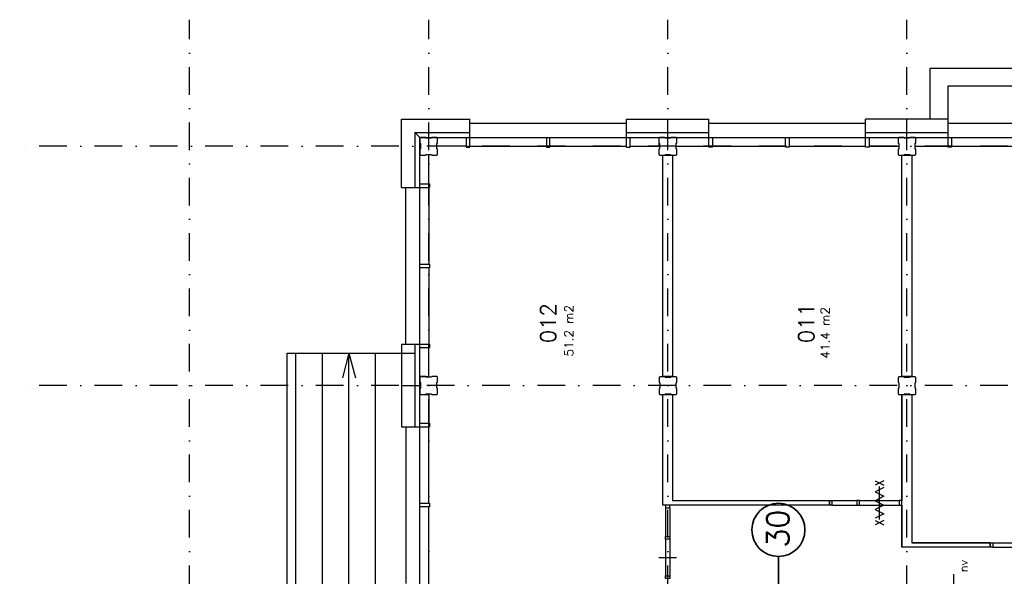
# Model space of a CAD drawing. Extents: x 36324 to 146208, y -50294 to 26426.
# Tile 6 of 39: x 36324 to 58564, y -1510 to 11056. Entities that reach past the tile are written whole.
import ezdxf
from ezdxf.enums import TextEntityAlignment as Align

# ---------------------------------------------------------------- set-up
doc = ezdxf.new("R2010")
doc.units = 0
doc.header["$LTSCALE"] = 100
doc.linetypes.add('B0302', pattern=[12.5, 6.25, -3.125, 0, -3.125])
doc.linetypes.add('B0804', pattern=[15, 10, -1, 1, -1, 1, -1])
for name, color, linetype in [('Bouwkundig', 253, 'CONTINUOUS'), ('Bouwkundig tekst', 252, 'CONTINUOUS'), ('Stramien', 252, 'B0302')]:
    doc.layers.add(name, color=color, linetype=linetype)
doc.layers.add('brandscheiding', color=40, linetype='B0804', lineweight=35)
doc.styles.add('bouwk tekst', font='romans.shx')
doc.styles.get("Standard").update_dxf_attribs({"font": 'romans.shx'})

msp = doc.modelspace()

# ---------------------------------------------------------------- linework, layer by layer
at = {"layer": 'Bouwkundig', "linetype": 'Continuous'}
for p, q in [((56892.3, 9961.3), (61232.8, 9961.3)), ((56892.3, 8811.3), (56892.3, 9961.3)), ((57292.8, 9561.3), (60832.8, 9561.3)), ((57292.8, 8177.3), (57292.8, 9561.3)), ((44948.3, 7267.3), (44948.3, 8811.3)), ((44948.3, 8811.3), (46492.3, 8811.3)), ((46492.3, 8177.3), (46492.3, 8811.3)), ((50032.3, 8711.3), (46492.3, 8711.3)), ((50032.3, 8177.3), (50032.3, 8811.3)), ((50032.3, 8811.3), (51892.3, 8811.3)), ((50962.3, 8397.3), (50962.3, 8811.3)), ((51892.3, 8177.3), (51892.3, 8811.3)), ((55432.3, 8711.3), (51892.3, 8711.3)), ((55432.3, 8177.3), (55432.3, 8811.3)), ((56362.3, 8811.3), (55432.3, 8811.3)), ((56362.3, 8397.3), (56362.3, 8811.3)), ((57292.8, 8811.3), (56362.8, 8811.3)), ((56362.8, 8397.3), (56362.8, 8811.3)), ((60832.8, 8711.3), (57292.8, 8711.3)), ((45362.3, 8397.2), (45248.3, 8511.2)), ((45248.3, 8511.2), (45248.3, 7267.3)), ((45362.4, 8397.3), (45248.4, 8511.3)), ((45248.4, 8511.3), (46492.3, 8511.3)), ((50032.3, 8511.3), (51892.3, 8511.3)), ((55432.3, 8511.3), (56362.3, 8511.3)), ((56362.8, 8511.3), (57292.8, 8511.3)), ((45362.3, -13403.2), (45362.3, 8397.2)), ((45362.4, 8397.3), (56362.3, 8397.3)), ((45562.4, 8382.3), (45562.4, 8397.3)), ((46412.3, 8397.3), (46412.3, 8177.3)), ((48222.3, 8397.3), (48222.3, 8177.3)), ((48302.3, 8177.3), (48302.3, 8397.3)), ((50112.3, 8177.3), (50112.3, 8397.3)), ((50762.3, 8397.3), (50762.3, 8197.3)), ((51972.3, 8397.3), (51972.3, 8177.3)), ((53622.3, 8177.3), (53622.3, 8397.3)), ((53702.3, 8397.3), (53702.3, 8177.3)), ((55512.3, 8397.3), (55512.3, 8177.3)), ((56362.8, 8397.3), (67362.8, 8397.3)), ((57372.8, 8397.3), (57372.8, 8177.3)), ((45377.4, 8197.2), (45362.3, 8197.2)), ((45562.3, 7347.3), (45562.3, 8012.3)), ((46412.3, 8197.3), (45747.4, 8197.3)), ((46412.3, 8177.3), (46492.3, 8177.3)), ((46492.3, 8197.3), (48222.3, 8197.3)), ((48222.3, 8177.3), (48302.3, 8177.3)), ((48302.3, 8197.3), (50032.3, 8197.3)), ((50032.3, 8177.3), (50112.3, 8177.3)), ((50112.3, 8197.3), (50760.6, 8197.3)), ((51147.4, 8197.3), (51892.3, 8197.3)), ((51972.3, 8177.3), (51892.3, 8177.3)), ((51972.2, 8197.3), (53622.3, 8197.3)), ((53702.3, 8177.3), (53622.3, 8177.3)), ((53702.3, 8197.3), (55432.3, 8197.3)), ((55512.3, 8177.3), (55432.3, 8177.3)), ((55512.3, 8197.3), (56177.4, 8197.3)), ((56547.4, 8197.3), (57292.8, 8197.3)), ((57372.8, 8177.3), (57292.8, 8177.3)), ((57372.7, 8197.3), (59022.8, 8197.3)), ((50852.3, 7997.3), (51072.3, 7997.3)), ((56252.3, 7997.3), (56472.3, 7997.3)), ((45362.3, 7347.3), (45582.3, 7347.3)), ((45582.3, 7347.3), (45582.3, 7267.3)), ((44948.3, 7267.3), (45582.3, 7267.3)), ((45048.3, 3727.3), (45048.3, 7267.3)), ((45562.3, 7267.3), (45562.3, 5537.3)), ((45362.3, 5537.3), (45582.3, 5537.3)), ((45582.3, 5457.3), (45362.3, 5457.3)), ((45562.3, 5457.3), (45562.3, 3727.3)), ((45582.3, 5537.3), (45582.3, 5457.3)), ((44948.3, 3727.3), (44948.3, 1867.3)), ((44948.3, 3727.3), (45582.3, 3727.3)), ((45248.3, 3727.3), (45248.3, 1867.3)), ((45582.3, 3647.3), (45362.3, 3647.3)), ((45562.3, 2997.3), (45562.3, 3647.3)), ((45582.3, 3727.3), (45582.3, 3647.3)), ((42362.3, -8633.2), (42362.3, 3527.3)), ((42362.3, 3527.3), (45248.3, 3527.3)), ((42562.3, -7042.7), (42562.3, 3527.3)), ((43162.3, -3432.7), (43162.3, 3527.3)), ((43762.3, 3527.3), (43612.3, 2968.3)), ((43762.3, -3432.7), (43762.3, 3527.3)), ((43762.3, 3527.3), (43912.3, 2968.3)), ((44362.3, -3432.7), (44362.3, 3527.3)), ((45362.3, 2997.3), (45562.3, 2997.3)), ((44948.3, 2794.4), (45362.3, 2794.4)), ((45362.3, 2597.3), (45562.3, 2597.3)), ((45562.3, 2597.3), (45562.3, 1947.3)), ((44948.3, 1867.3), (45582.3, 1867.3)), ((45048.3, 1867.3), (45048.3, -1672.7)), ((45362.3, 1947.3), (45582.3, 1947.3)), ((45562.3, 137.3), (45562.3, 1867.3)), ((45582.3, 1947.3), (45582.3, 1867.3)), ((45362.3, 137.3), (45582.3, 137.3)), ((45582.3, 57.3), (45362.3, 57.3)), ((45562.3, -1672.7), (45562.3, 57.3)), ((45582.3, 137.3), (45582.3, 57.3)), ((57427.4, -1826.7, 2600), (57427.4, -1465, 2600))]:
    msp.add_line(p, q, dxfattribs=at)
for points in [[(45362.9, 8012.3), (45377.9, 7997.3), (45492.9, 7997.3), (45500.9, 8012.3), (45625.9, 8012.3), (45630.9, 7997.3), (45747.9, 7997.3), (45762.9, 8012.3), (45762.9, 8131.3), (45747.9, 8139.3), (45747.9, 8264.3), (45762.9, 8269.3), (45762.9, 8382.3), (45747.9, 8397.3), (45632.9, 8397.3), (45624.9, 8382.3), (45499.9, 8382.3), (45494.9, 8397.3), (45377.9, 8397.3), (45362.9, 8382.3), (45362.9, 8271.3), (45377.9, 8263.3), (45377.9, 8138.3), (45362.9, 8133.3), (45362.9, 8012.3)], [(50763.9, 8012.5), (50778.9, 7997.5), (50893.9, 7997.5), (50901.9, 8012.5), (51026.9, 8012.5), (51031.9, 7997.5), (51148.9, 7997.5), (51163.9, 8012.5), (51163.9, 8131.5), (51148.9, 8139.5), (51148.9, 8264.5), (51163.9, 8269.5), (51163.9, 8382.5), (51148.9, 8397.5), (51033.9, 8397.5), (51025.9, 8382.5), (50900.9, 8382.5), (50895.9, 8397.5), (50778.9, 8397.5), (50763.9, 8382.5), (50763.9, 8271.5), (50778.9, 8263.5), (50778.9, 8138.5), (50763.9, 8133.5), (50763.9, 8012.5)], [(56163.9, 8012.8), (56178.9, 7997.8), (56293.9, 7997.8), (56301.9, 8012.8), (56426.9, 8012.8), (56431.9, 7997.8), (56548.9, 7997.8), (56563.9, 8012.8), (56563.9, 8131.8), (56548.9, 8139.8), (56548.9, 8264.8), (56563.9, 8269.8), (56563.9, 8382.8), (56548.9, 8397.8), (56433.9, 8397.8), (56425.9, 8382.8), (56300.9, 8382.8), (56295.9, 8397.8), (56178.9, 8397.8), (56163.9, 8382.8), (56163.9, 8271.8), (56178.9, 8263.8), (56178.9, 8138.8), (56163.9, 8133.8), (56163.9, 8012.8)], [(50852.3, 2997.3), (50852.3, 7997.3)], [(51072.3, 7997.3), (51072.3, 2997.3)], [(56252.3, 2997.3), (56252.3, 7997.3)], [(56472.3, 7997.3), (56472.3, 2997.3)], [(45362.3, 2612.3), (45377.3, 2597.3), (45492.3, 2597.3), (45500.3, 2612.3), (45625.3, 2612.3), (45630.3, 2597.3), (45747.3, 2597.3), (45762.3, 2612.3), (45762.3, 2731.3), (45747.3, 2739.3), (45747.3, 2864.3), (45762.3, 2869.3), (45762.3, 2982.3), (45747.3, 2997.3), (45632.3, 2997.3), (45624.3, 2982.3), (45499.3, 2982.3), (45494.3, 2997.3), (45377.3, 2997.3), (45362.3, 2982.3), (45362.3, 2871.3), (45377.3, 2863.3), (45377.3, 2738.3), (45362.3, 2733.3), (45362.3, 2612.3)], [(50767.4, 2608.3), (50782.4, 2593.3), (50897.4, 2593.3), (50905.4, 2608.3), (51030.4, 2608.3), (51035.4, 2593.3), (51152.4, 2593.3), (51167.4, 2608.3), (51167.4, 2727.3), (51152.4, 2735.3), (51152.4, 2860.3), (51167.4, 2865.3), (51167.4, 2978.3), (51152.4, 2993.3), (51037.4, 2993.3), (51029.4, 2978.3), (50904.4, 2978.3), (50899.4, 2993.3), (50782.4, 2993.3), (50767.4, 2978.3), (50767.4, 2867.3), (50782.4, 2859.3), (50782.4, 2734.3), (50767.4, 2729.3), (50767.4, 2608.3)], [(51072.3, 2997.3), (50852.3, 2997.3)], [(56167.4, 2608.3), (56182.4, 2593.3), (56297.4, 2593.3), (56305.4, 2608.3), (56430.4, 2608.3), (56435.4, 2593.3), (56552.4, 2593.3), (56567.4, 2608.3), (56567.4, 2727.3), (56552.4, 2735.3), (56552.4, 2860.3), (56567.4, 2865.3), (56567.4, 2978.3), (56552.4, 2993.3), (56437.4, 2993.3), (56429.4, 2978.3), (56304.4, 2978.3), (56299.4, 2993.3), (56182.4, 2993.3), (56167.4, 2978.3), (56167.4, 2867.3), (56182.4, 2859.3), (56182.4, 2734.3), (56167.4, 2729.3), (56167.4, 2608.3)], [(56472.3, 2997.3), (56252.3, 2997.3)], [(50852.3, 2597.3), (51072.3, 2597.3)], [(50852.3, 97.3), (50852.3, 2597.3)], [(51072.3, 2597.3), (51072.3, 197.3)], [(56252.3, -852.7), (56252.3, 2597.3)], [(56252.3, 2597.3), (56472.3, 2597.3)], [(56252.3, 2597.3), (56252.3, 197.3)], [(56472.3, 2597.3), (56472.3, -752.7)], [(55645.8, 644.5), (55839.3, 544.5)], [(55839.3, 644.5), (55645.8, 544.5)], [(55839.3, 493.5), (55645.8, 394.5), (55839.3, 295.5), (55645.8, 196.5), (55839.3, 97.5), (55645.8, -1.5), (55839.3, -100.5), (55645.8, -199.5)], [(55742.3, -225.5), (55742.3, 519.5)], [(55742.3, -52.5), (55742.3, 147.5), (55742.3, 347.5)], [(55742.3, -52.7), (55742.3, 147.3), (55742.3, 347.3)], [(54612.3, 97.3), (50852.3, 97.3)], [(51072.3, 97.3), (50852.3, 97.3)], [(50912.3, 37.5), (50912.3, -612.7)], [(51012.1, 37.5), (51012.1, -612.7)], [(51072.3, 197.3), (54612.3, 197.3)], [(54612.3, 97.3), (51072.3, 97.3)], [(54612.3, 197.3), (54612.3, 97.3)], [(54672.1, 197.3), (55232.3, 197.3)], [(54672.1, 97.5), (55232.3, 97.5)], [(55292.1, 197.3), (56192.6, 197.3)], [(55292.1, 97.5), (56192.6, 97.5)], [(56252.3, 97.3), (56252.3, -852.7)], [(55645.8, -250.5), (55839.3, -350.5)], [(55839.3, -250.5), (55645.8, -350.5)], [(50912.3, -672.5), (50912.3, -1503)], [(51012.1, -672.5), (51012.1, -1503)], [(58242.8, -852.7), (56252.3, -852.7)], [(56472.3, -852.7), (56252.3, -852.7)], [(58242.8, -752.7), (56472.3, -752.7)], [(56472.3, -752.7), (58242.3, -752.7)], [(58242.3, -852.7), (56472.3, -852.7)], [(58242.3, -752.7), (58242.3, -852.7)], [(58242.8, -852.7), (58242.8, -752.7)], [(58302.6, -752.7), (58862.8, -752.7)], [(58302.6, -852.5), (58862.8, -852.5)], [(50762.3, -1087.7), (50962.3, -1087.7), (51162.3, -1087.7)], [(50762.8, -1087.7), (50962.8, -1087.7), (51162.8, -1087.7)]]:
    msp.add_lwpolyline(points, dxfattribs=at)
for points in [[(50912.3, 97.3), (50912.3, 37.5), (51012.1, 37.5), (51012.1, 97.3)], [(54612.3, 197.3), (54672.1, 197.3), (54672.1, 97.5), (54612.3, 97.5)], [(55292.1, 197.3), (55232.3, 197.3), (55232.3, 97.5), (55292.1, 97.5)], [(56252.3, 197.3), (56192.6, 197.3), (56192.6, 97.5), (56252.3, 97.5)], [(50912.3, -672.5), (50912.3, -612.7), (51012.1, -612.7), (51012.1, -672.5)], [(58242.8, -752.7), (58302.6, -752.7), (58302.6, -852.5), (58242.8, -852.5)], [(50912.3, -1562.7), (50912.3, -1503), (51012.1, -1503), (51012.1, -1562.7)]]:
    msp.add_lwpolyline(points, close=True, dxfattribs=at)
at = {"layer": 'brandscheiding'}
msp.add_line((53462.3, -2062.7), (53462.3, -1062.7), dxfattribs=at)
at = {"layer": 'brandscheiding', "linetype": 'Continuous'}
msp.add_circle((53462.3, -462.7), 600, dxfattribs=at)
at = {"layer": 'Stramien'}
for p, q in [((40162.8, -40641.2), (40162.8, 11055.6)), ((45562.8, -40641.2), (45562.8, 11055.6)), ((50962.8, -40641.2), (50962.8, 11055.6)), ((56362.8, -40641.2), (56362.8, 11055.6)), ((133648.8, 8196.8), (36324.1, 8196.8)), ((133648.8, 2796.8), (36324.1, 2796.8))]:
    msp.add_line(p, q, dxfattribs=at)

# ---------------------------------------------------------------- texts
at = {"layer": 'Bouwkundig tekst', "linetype": 'Continuous'}
for s, p in [('012', (48436.3, 3756.3)), ('011', (54266.3, 3756.3))]:
    msp.add_text(s, height=350, rotation=90, dxfattribs=at).set_placement(p)
msp.add_text('nv', height=185.94, rotation=90, dxfattribs=at).set_placement((57642.9, -1280.3, 2600), align=Align.MIDDLE)
at = {"layer": 'Bouwkundig tekst', "linetype": 'Continuous', "char_height": 200, "width": 1805, "attachment_point": 1, "rotation": 90, "style": 'bouwk tekst'}
for s, insert in [('51.2 m2', (48629.3, 3451.4)), ('41.4 m2', (54419.3, 3403.4))]:
    msp.add_mtext(s, dxfattribs=dict(at, insert=insert))
at = {"layer": 'brandscheiding', "linetype": 'Continuous'}
msp.add_text('30', height=500, rotation=90, dxfattribs=at).set_placement((53698.9, -860.4))

doc.saveas('drawing.dxf')
